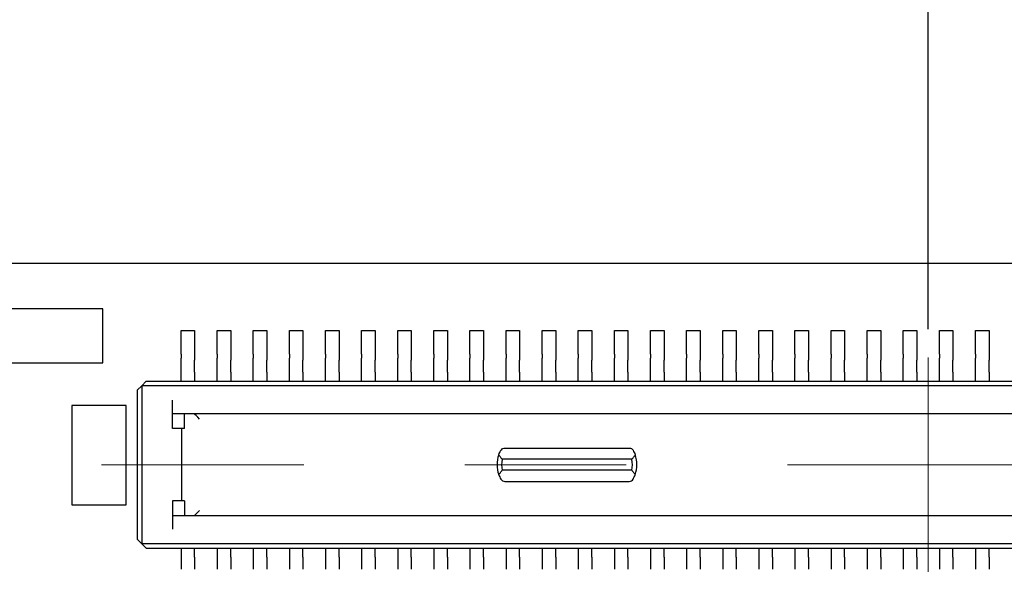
# Model space of a CAD drawing. Header units: millimetres. Extents: x 4 to 585, y 130 to 416.
# Tile 44 of 100: x 342 to 353, y 178 to 184. Entities that reach past the tile are written whole.
import ezdxf

# ---------------------------------------------------------------- set-up
doc = ezdxf.new("R2010")
doc.units = ezdxf.units.MM
doc.header["$LTSCALE"] = 0.75
doc.linetypes.add('CENTER2', pattern=[28.575, 19.05, -3.175, 3.175, -3.175])
for name, color, linetype, lineweight in [('Center Lines', 7, 'CENTER2', 13), ('Dimensions', 7, 'Continuous', 13), ('Visible', 7, 'Continuous', 25)]:
    doc.layers.add(name, color=color, linetype=linetype, lineweight=lineweight)
doc.styles.get("Standard").update_dxf_attribs({"font": 'cour.ttf'})
doc.dimstyles.new('ISO-25', dxfattribs={"dimtxt": 2.5, "dimasz": 2.5, "dimexe": 1.5, "dimexo": 1.5, "dimgap": 1, "dimtad": 1, "dimdec": 1, "dimdsep": 46, "dimtxsty": 'Standard', "dimcen": 0, "dimclrd": 256, "dimclre": 256, "dimclrt": 256, "dimazin": 2, "dimtp": 0.1, "dimtm": 0.1, "dimtfac": 0.72, "dimtdec": 1, "dimtmove": 0, "dimatfit": 3, "dimfxl": 1, "dimarcsym": 0})

# ---------------------------------------------------------------- blocks, each defined once
blk = doc.blocks.new('*U29')
at = {"layer": 'Center Lines', "color": 0, "ltscale": 0.75, "transparency": 16777216}
blk.add_line((0, 1.187413), (0, -1.187413), dxfattribs=at)
blk = doc.blocks.new('*U30')
at = {"layer": 'Center Lines', "color": 0, "ltscale": 0.75, "transparency": 16777216}
blk.add_line((9.157413, 0), (-9.157413, 0), dxfattribs=at)
blk = doc.blocks.new('*D67')
at = {"layer": 'Defpoints', "color": 0, "transparency": 16777216}
for p in [(365.906998, 184.577273), (365.906998, 168.828999)]:
    blk.add_point(p, dxfattribs=at)
at = {"layer": 'Dimensions', "lineweight": -2, "transparency": 16777216}
blk.add_line((365.906998, 170.328999), (365.906998, 195.096504), dxfattribs=at)
at = {"layer": 'Dimensions', "transparency": 16777216, "insert": (363.502084, 190.336888), "char_height": 2.5, "attachment_point": 5, "rotation": 90}
blk.add_mtext('46.7', dxfattribs=at)
blk = doc.blocks.new('*D68')
at = {"layer": 'Defpoints', "color": 0, "transparency": 16777216}
for p in [(352.154398, 184.577273), (352.154398, 178.958599)]:
    blk.add_point(p, dxfattribs=at)
at = {"layer": 'Dimensions', "lineweight": -2, "transparency": 16777216}
blk.add_line((352.154398, 180.458599), (352.154398, 189.976846), dxfattribs=at)
at = {"layer": 'Dimensions', "transparency": 16777216, "insert": (349.749484, 187.777059), "char_height": 2.5, "attachment_point": 5, "rotation": 90}
blk.add_mtext('33', dxfattribs=at)
blk = doc.blocks.new('*D69')
at = {"layer": 'Defpoints', "color": 0, "transparency": 16777216}
for p in [(352.154398, 178.958599), (374.653969, 178.958599)]:
    blk.add_point(p, dxfattribs=at)
at = {"layer": 'Dimensions', "lineweight": -2, "transparency": 16777216}
blk.add_line((353.654398, 178.958599), (385.305679, 178.958599), dxfattribs=at)
at = {"layer": 'Dimensions', "transparency": 16777216, "insert": (380.479824, 181.363513), "char_height": 2.5, "attachment_point": 5}
blk.add_mtext('30.3', dxfattribs=at)

msp = doc.modelspace()

# ---------------------------------------------------------------- linework, layer by layer
at = {"layer": 'Visible'}
for p, q in [((368.196, 181.187, 1.529), (320.608, 181.187, 1.529)), ((343.013, 180.686, 2.105), (341.913, 180.686, 2.105)), ((343.013, 180.086, 2.105), (343.013, 180.686, 2.105)), ((343.879, 180.444, 1.629), (344.029, 180.444, 1.629)), ((343.879, 180.184, 1.629), (343.879, 180.444, 1.629)), ((344.029, 180.444, 1.629), (344.029, 180.184, 1.629)), ((344.279, 180.444, 1.629), (344.429, 180.444, 1.629)), ((344.279, 180.184, 1.629), (344.279, 180.444, 1.629)), ((344.429, 180.444, 1.629), (344.429, 180.184, 1.629)), ((344.679, 180.444, 1.629), (344.829, 180.444, 1.629)), ((344.679, 180.184, 1.629), (344.679, 180.444, 1.629)), ((344.829, 180.444, 1.629), (344.829, 180.184, 1.629)), ((345.079, 180.444, 1.629), (345.229, 180.444, 1.629)), ((345.079, 180.184, 1.629), (345.079, 180.444, 1.629)), ((345.229, 180.444, 1.629), (345.229, 180.184, 1.629)), ((345.479, 180.444, 1.629), (345.629, 180.444, 1.629)), ((345.479, 180.184, 1.629), (345.479, 180.444, 1.629)), ((345.629, 180.444, 1.629), (345.629, 180.184, 1.629)), ((345.879, 180.444, 1.629), (346.029, 180.444, 1.629)), ((345.879, 180.184, 1.629), (345.879, 180.444, 1.629)), ((346.029, 180.444, 1.629), (346.029, 180.184, 1.629)), ((346.279, 180.444, 1.629), (346.429, 180.444, 1.629)), ((346.279, 180.184, 1.629), (346.279, 180.444, 1.629)), ((346.429, 180.444, 1.629), (346.429, 180.184, 1.629)), ((346.679, 180.444, 1.629), (346.829, 180.444, 1.629)), ((346.679, 180.184, 1.629), (346.679, 180.444, 1.629)), ((346.829, 180.444, 1.629), (346.829, 180.184, 1.629)), ((347.079, 180.444, 1.629), (347.229, 180.444, 1.629)), ((347.079, 180.184, 1.629), (347.079, 180.444, 1.629)), ((347.229, 180.444, 1.629), (347.229, 180.184, 1.629)), ((347.479, 180.444, 1.629), (347.629, 180.444, 1.629)), ((347.479, 180.184, 1.629), (347.479, 180.444, 1.629)), ((347.629, 180.444, 1.629), (347.629, 180.184, 1.629)), ((347.879, 180.184, 1.629), (347.879, 180.444, 1.629)), ((347.879, 180.444, 1.629), (348.029, 180.444, 1.629)), ((348.029, 180.444, 1.629), (348.029, 180.184, 1.629)), ((348.279, 180.444, 1.629), (348.429, 180.444, 1.629)), ((348.279, 180.184, 1.629), (348.279, 180.444, 1.629)), ((348.429, 180.444, 1.629), (348.429, 180.184, 1.629)), ((348.679, 180.444, 1.629), (348.829, 180.444, 1.629)), ((348.679, 180.184, 1.629), (348.679, 180.444, 1.629)), ((348.829, 180.444, 1.629), (348.829, 180.184, 1.629)), ((349.079, 180.444, 1.629), (349.229, 180.444, 1.629)), ((349.079, 180.184, 1.629), (349.079, 180.444, 1.629)), ((349.229, 180.444, 1.629), (349.229, 180.184, 1.629)), ((349.479, 180.444, 1.629), (349.629, 180.444, 1.629)), ((349.479, 180.184, 1.629), (349.479, 180.444, 1.629)), ((349.629, 180.444, 1.629), (349.629, 180.184, 1.629)), ((349.879, 180.444, 1.629), (350.029, 180.444, 1.629)), ((349.879, 180.184, 1.629), (349.879, 180.444, 1.629)), ((350.029, 180.444, 1.629), (350.029, 180.184, 1.629)), ((350.279, 180.444, 1.629), (350.429, 180.444, 1.629)), ((350.279, 180.184, 1.629), (350.279, 180.444, 1.629)), ((350.429, 180.444, 1.629), (350.429, 180.184, 1.629)), ((350.679, 180.444, 1.629), (350.829, 180.444, 1.629)), ((350.679, 180.184, 1.629), (350.679, 180.444, 1.629)), ((350.829, 180.444, 1.629), (350.829, 180.184, 1.629)), ((351.079, 180.444, 1.629), (351.229, 180.444, 1.629)), ((351.079, 180.184, 1.629), (351.079, 180.444, 1.629)), ((351.229, 180.444, 1.629), (351.229, 180.184, 1.629)), ((351.479, 180.444, 1.629), (351.629, 180.444, 1.629)), ((351.479, 180.184, 1.629), (351.479, 180.444, 1.629)), ((351.629, 180.444, 1.629), (351.629, 180.184, 1.629)), ((351.879, 180.444, 1.629), (352.029, 180.444, 1.629)), ((351.879, 180.184, 1.629), (351.879, 180.444, 1.629)), ((352.029, 180.444, 1.629), (352.029, 180.184, 1.629)), ((352.279, 180.444, 1.629), (352.429, 180.444, 1.629)), ((352.279, 180.184, 1.629), (352.279, 180.444, 1.629)), ((352.429, 180.444, 1.629), (352.429, 180.184, 1.629)), ((352.679, 180.444, 1.629), (352.829, 180.444, 1.629)), ((352.679, 180.184, 1.629), (352.679, 180.444, 1.629)), ((352.829, 180.444, 1.629), (352.829, 180.184, 1.629)), ((341.913, 180.086, 2.105), (343.013, 180.086, 2.105)), ((343.879, 180.116, 1.7), (343.879, 180.139, 1.656)), ((344.029, 180.139, 1.656), (344.029, 180.116, 1.7)), ((344.279, 180.116, 1.7), (344.279, 180.139, 1.656)), ((344.429, 180.139, 1.656), (344.429, 180.116, 1.7)), ((344.679, 180.116, 1.7), (344.679, 180.139, 1.656)), ((344.829, 180.139, 1.656), (344.829, 180.116, 1.7)), ((345.079, 180.116, 1.7), (345.079, 180.139, 1.656)), ((345.229, 180.139, 1.656), (345.229, 180.116, 1.7)), ((345.479, 180.116, 1.7), (345.479, 180.139, 1.656)), ((345.629, 180.139, 1.656), (345.629, 180.116, 1.7)), ((345.879, 180.116, 1.7), (345.879, 180.139, 1.656)), ((346.029, 180.139, 1.656), (346.029, 180.116, 1.7)), ((346.279, 180.116, 1.7), (346.279, 180.139, 1.656)), ((346.429, 180.139, 1.656), (346.429, 180.116, 1.7)), ((346.679, 180.116, 1.7), (346.679, 180.139, 1.656)), ((346.829, 180.139, 1.656), (346.829, 180.116, 1.7)), ((347.079, 180.116, 1.7), (347.079, 180.139, 1.656)), ((347.229, 180.139, 1.656), (347.229, 180.116, 1.7)), ((347.479, 180.116, 1.7), (347.479, 180.139, 1.656)), ((347.629, 180.139, 1.656), (347.629, 180.116, 1.7)), ((347.879, 180.116, 1.7), (347.879, 180.139, 1.656)), ((348.029, 180.139, 1.656), (348.029, 180.116, 1.7)), ((348.279, 180.116, 1.7), (348.279, 180.139, 1.656)), ((348.429, 180.139, 1.656), (348.429, 180.116, 1.7)), ((348.679, 180.116, 1.7), (348.679, 180.139, 1.656)), ((348.829, 180.139, 1.656), (348.829, 180.116, 1.7)), ((349.079, 180.116, 1.7), (349.079, 180.139, 1.656)), ((349.229, 180.139, 1.656), (349.229, 180.116, 1.7)), ((349.479, 180.116, 1.7), (349.479, 180.139, 1.656)), ((349.629, 180.139, 1.656), (349.629, 180.116, 1.7)), ((349.879, 180.116, 1.7), (349.879, 180.139, 1.656)), ((350.029, 180.139, 1.656), (350.029, 180.116, 1.7)), ((350.279, 180.116, 1.7), (350.279, 180.139, 1.656)), ((350.429, 180.139, 1.656), (350.429, 180.116, 1.7)), ((350.679, 180.116, 1.7), (350.679, 180.139, 1.656)), ((350.829, 180.139, 1.656), (350.829, 180.116, 1.7)), ((351.079, 180.116, 1.7), (351.079, 180.139, 1.656)), ((351.229, 180.139, 1.656), (351.229, 180.116, 1.7)), ((351.479, 180.116, 1.7), (351.479, 180.139, 1.656)), ((351.629, 180.139, 1.656), (351.629, 180.116, 1.7)), ((351.879, 180.116, 1.7), (351.879, 180.139, 1.656)), ((352.029, 180.139, 1.656), (352.029, 180.116, 1.7)), ((352.279, 180.116, 1.7), (352.279, 180.139, 1.656)), ((352.429, 180.139, 1.656), (352.429, 180.116, 1.7)), ((352.679, 180.116, 1.7), (352.679, 180.139, 1.656)), ((352.829, 180.139, 1.656), (352.829, 180.116, 1.7)), ((343.879, 179.884, 1.779), (343.879, 179.984, 1.779)), ((344.029, 179.984, 1.779), (344.029, 179.884, 1.779)), ((344.279, 179.884, 1.779), (344.279, 179.984, 1.779)), ((344.429, 179.984, 1.779), (344.429, 179.884, 1.779)), ((344.679, 179.884, 1.779), (344.679, 179.984, 1.779)), ((344.829, 179.984, 1.779), (344.829, 179.884, 1.779)), ((345.079, 179.884, 1.779), (345.079, 179.984, 1.779)), ((345.229, 179.984, 1.779), (345.229, 179.884, 1.779)), ((345.479, 179.884, 1.779), (345.479, 179.984, 1.779)), ((345.629, 179.984, 1.779), (345.629, 179.884, 1.779)), ((345.879, 179.884, 1.779), (345.879, 179.984, 1.779)), ((346.029, 179.984, 1.779), (346.029, 179.884, 1.779)), ((346.279, 179.884, 1.779), (346.279, 179.984, 1.779)), ((346.429, 179.984, 1.779), (346.429, 179.884, 1.779)), ((346.679, 179.884, 1.779), (346.679, 179.984, 1.779)), ((346.829, 179.984, 1.779), (346.829, 179.884, 1.779)), ((347.079, 179.884, 1.779), (347.079, 179.984, 1.779)), ((347.229, 179.984, 1.779), (347.229, 179.884, 1.779)), ((347.479, 179.884, 1.779), (347.479, 179.984, 1.779)), ((347.629, 179.984, 1.779), (347.629, 179.884, 1.779)), ((347.879, 179.884, 1.779), (347.879, 179.984, 1.779)), ((348.029, 179.984, 1.779), (348.029, 179.884, 1.779)), ((348.279, 179.884, 1.779), (348.279, 179.984, 1.779)), ((348.429, 179.984, 1.779), (348.429, 179.884, 1.779)), ((348.679, 179.884, 1.779), (348.679, 179.984, 1.779)), ((348.829, 179.984, 1.779), (348.829, 179.884, 1.779)), ((349.079, 179.884, 1.779), (349.079, 179.984, 1.779)), ((349.229, 179.984, 1.779), (349.229, 179.884, 1.779)), ((349.479, 179.884, 1.779), (349.479, 179.984, 1.779)), ((349.629, 179.984, 1.779), (349.629, 179.884, 1.779)), ((349.879, 179.884, 1.779), (349.879, 179.984, 1.779)), ((350.029, 179.984, 1.779), (350.029, 179.884, 1.779)), ((350.279, 179.884, 1.779), (350.279, 179.984, 1.779)), ((350.429, 179.984, 1.779), (350.429, 179.884, 1.779)), ((350.679, 179.884, 1.779), (350.679, 179.984, 1.779)), ((350.829, 179.984, 1.779), (350.829, 179.884, 1.779)), ((351.079, 179.884, 1.779), (351.079, 179.984, 1.779)), ((351.229, 179.984, 1.779), (351.229, 179.884, 1.779)), ((351.479, 179.884, 1.779), (351.479, 179.984, 1.779)), ((351.629, 179.984, 1.779), (351.629, 179.884, 1.779)), ((351.879, 179.884, 1.779), (351.879, 179.984, 1.779)), ((352.029, 179.984, 1.779), (352.029, 179.884, 1.779)), ((352.279, 179.884, 1.779), (352.279, 179.984, 1.779)), ((352.429, 179.984, 1.779), (352.429, 179.884, 1.779)), ((352.679, 179.884, 1.779), (352.679, 179.984, 1.779)), ((352.829, 179.984, 1.779), (352.829, 179.884, 1.779)), ((343.494, 179.884, 2.619), (343.444, 179.834, 2.669)), ((343.494, 179.884, 2.619), (360.814, 179.884, 2.619)), ((343.444, 179.834, 2.669), (343.394, 179.784, 2.619)), ((343.394, 179.784, 2.619), (343.394, 178.134, 2.619)), ((343.444, 179.834, 2.669), (343.444, 178.084, 2.669)), ((360.864, 179.834, 2.669), (343.444, 179.834, 2.669)), ((343.784, 179.359, 2.669), (343.784, 179.674, 2.669)), ((343.271, 179.615, 2.105), (342.671, 179.615, 2.105)), ((342.671, 179.615, 2.105), (342.671, 178.515, 2.105)), ((343.271, 178.515, 2.105), (343.271, 179.615, 2.105)), ((360.524, 179.524, 2.519), (343.784, 179.524, 2.519)), ((343.919, 179.359, 2.469), (343.919, 179.524, 2.469)), ((343.884, 179.359, 2.669), (343.784, 179.359, 2.669)), ((343.919, 179.359, 2.469), (343.884, 179.359, 2.669)), ((343.884, 179.359, 2.669), (343.884, 178.559, 2.669)), ((347.466, 179.144, 1.934), (348.843, 179.144, 1.934)), ((348.873, 179.019, 2.059), (347.436, 179.019, 2.059)), ((348.873, 178.899, 2.059), (347.436, 178.899, 2.059)), ((347.466, 178.774, 1.934), (348.843, 178.774, 1.934)), ((343.884, 178.559, 2.669), (343.784, 178.559, 2.669)), ((343.784, 178.559, 2.669), (343.784, 178.244, 2.669)), ((343.919, 178.559, 2.469), (343.884, 178.559, 2.669)), ((343.919, 178.559, 2.469), (343.919, 178.394, 2.469)), ((342.671, 178.515, 2.105), (343.271, 178.515, 2.105)), ((360.524, 178.394, 2.519), (343.784, 178.394, 2.519)), ((343.444, 178.084, 2.669), (343.394, 178.134, 2.619)), ((343.444, 178.084, 2.669), (343.494, 178.034, 2.619)), ((360.864, 178.084, 2.669), (343.444, 178.084, 2.669)), ((343.494, 178.034, 2.619), (360.814, 178.034, 2.619)), ((343.879, 178.034, 1.779), (343.879, 177.934, 1.779)), ((344.029, 177.934, 1.779), (344.029, 178.034, 1.779)), ((344.279, 178.034, 1.779), (344.279, 177.934, 1.779)), ((344.429, 177.934, 1.779), (344.429, 178.034, 1.779)), ((344.679, 178.034, 1.779), (344.679, 177.934, 1.779)), ((344.829, 177.934, 1.779), (344.829, 178.034, 1.779)), ((345.079, 178.034, 1.779), (345.079, 177.934, 1.779)), ((345.229, 177.934, 1.779), (345.229, 178.034, 1.779)), ((345.479, 178.034, 1.779), (345.479, 177.934, 1.779)), ((345.629, 177.934, 1.779), (345.629, 178.034, 1.779)), ((345.879, 178.034, 1.779), (345.879, 177.934, 1.779)), ((346.029, 177.934, 1.779), (346.029, 178.034, 1.779)), ((346.279, 178.034, 1.779), (346.279, 177.934, 1.779)), ((346.429, 177.934, 1.779), (346.429, 178.034, 1.779)), ((346.679, 178.034, 1.779), (346.679, 177.934, 1.779)), ((346.829, 177.934, 1.779), (346.829, 178.034, 1.779)), ((347.079, 178.034, 1.779), (347.079, 177.934, 1.779)), ((347.229, 177.934, 1.779), (347.229, 178.034, 1.779)), ((347.479, 178.034, 1.779), (347.479, 177.934, 1.779)), ((347.629, 177.934, 1.779), (347.629, 178.034, 1.779)), ((347.879, 178.034, 1.779), (347.879, 177.934, 1.779)), ((348.029, 177.934, 1.779), (348.029, 178.034, 1.779)), ((348.279, 178.034, 1.779), (348.279, 177.934, 1.779)), ((348.429, 177.934, 1.779), (348.429, 178.034, 1.779)), ((348.679, 178.034, 1.779), (348.679, 177.934, 1.779)), ((348.829, 177.934, 1.779), (348.829, 178.034, 1.779)), ((349.079, 178.034, 1.779), (349.079, 177.934, 1.779)), ((349.229, 177.934, 1.779), (349.229, 178.034, 1.779)), ((349.479, 178.034, 1.779), (349.479, 177.934, 1.779)), ((349.629, 177.934, 1.779), (349.629, 178.034, 1.779)), ((349.879, 178.034, 1.779), (349.879, 177.934, 1.779)), ((350.029, 177.934, 1.779), (350.029, 178.034, 1.779)), ((350.279, 178.034, 1.779), (350.279, 177.934, 1.779)), ((350.429, 177.934, 1.779), (350.429, 178.034, 1.779)), ((350.679, 178.034, 1.779), (350.679, 177.934, 1.779)), ((350.829, 177.934, 1.779), (350.829, 178.034, 1.779)), ((351.079, 178.034, 1.779), (351.079, 177.934, 1.779)), ((351.229, 177.934, 1.779), (351.229, 178.034, 1.779)), ((351.479, 178.034, 1.779), (351.479, 177.934, 1.779)), ((351.629, 177.934, 1.779), (351.629, 178.034, 1.779)), ((351.879, 178.034, 1.779), (351.879, 177.934, 1.779)), ((352.029, 177.934, 1.779), (352.029, 178.034, 1.779)), ((352.279, 178.034, 1.779), (352.279, 177.934, 1.779)), ((352.429, 177.934, 1.779), (352.429, 178.034, 1.779)), ((352.679, 178.034, 1.779), (352.679, 177.934, 1.779)), ((352.829, 177.934, 1.779), (352.829, 178.034, 1.779))]:
    msp.add_line(p, q, dxfattribs=at)
at = {"layer": 'Visible', "extrusion": (-1, 0, 0)}
for centre, radius, start, end in [((-180.184, 1.679, -343.879), 0.05, 270, 331.9275), ((-180.184, 1.679, -344.029), 0.05, 270, 331.9275), ((-180.184, 1.679, -344.279), 0.05, 270, 331.9275), ((-180.184, 1.679, -344.429), 0.05, 270, 331.9275), ((-180.184, 1.679, -344.679), 0.05, 270, 331.9275), ((-180.184, 1.679, -344.829), 0.05, 270, 331.9275), ((-180.184, 1.679, -345.079), 0.05, 270, 331.9275), ((-180.184, 1.679, -345.229), 0.05, 270, 331.9275), ((-180.184, 1.679, -345.479), 0.05, 270, 331.9275), ((-180.184, 1.679, -345.629), 0.05, 270, 331.9275), ((-180.184, 1.679, -345.879), 0.05, 270, 331.9275), ((-180.184, 1.679, -346.029), 0.05, 270, 331.9275), ((-180.184, 1.679, -346.279), 0.05, 270, 331.9275), ((-180.184, 1.679, -346.429), 0.05, 270, 331.9275), ((-180.184, 1.679, -346.679), 0.05, 270, 331.9275), ((-180.184, 1.679, -346.829), 0.05, 270, 331.9275), ((-180.184, 1.679, -347.079), 0.05, 270, 331.9275), ((-180.184, 1.679, -347.229), 0.05, 270, 331.9275), ((-180.184, 1.679, -347.479), 0.05, 270, 331.9275), ((-180.184, 1.679, -347.629), 0.05, 270, 331.9275), ((-180.184, 1.679, -347.879), 0.05, 270, 331.9275), ((-180.184, 1.679, -348.029), 0.05, 270, 331.9275), ((-180.184, 1.679, -348.279), 0.05, 270, 331.9275), ((-180.184, 1.679, -348.429), 0.05, 270, 331.9275), ((-180.184, 1.679, -348.679), 0.05, 270, 331.9275), ((-180.184, 1.679, -348.829), 0.05, 270, 331.9275), ((-180.184, 1.679, -349.079), 0.05, 270, 331.9275), ((-180.184, 1.679, -349.229), 0.05, 270, 331.9275), ((-180.184, 1.679, -349.479), 0.05, 270, 331.9275), ((-180.184, 1.679, -349.629), 0.05, 270, 331.9275), ((-180.184, 1.679, -349.879), 0.05, 270, 331.9275), ((-180.184, 1.679, -350.029), 0.05, 270, 331.9275), ((-180.184, 1.679, -350.279), 0.05, 270, 331.9275), ((-180.184, 1.679, -350.429), 0.05, 270, 331.9275), ((-180.184, 1.679, -350.679), 0.05, 270, 331.9275), ((-180.184, 1.679, -350.829), 0.05, 270, 331.9275), ((-180.184, 1.679, -351.079), 0.05, 270, 331.9275), ((-180.184, 1.679, -351.229), 0.05, 270, 331.9275), ((-180.184, 1.679, -351.479), 0.05, 270, 331.9275), ((-180.184, 1.679, -351.629), 0.05, 270, 331.9275), ((-180.184, 1.679, -351.879), 0.05, 270, 331.9275), ((-180.184, 1.679, -352.029), 0.05, 270, 331.9275), ((-180.184, 1.679, -352.279), 0.05, 270, 331.9275), ((-180.184, 1.679, -352.429), 0.05, 270, 331.9275), ((-180.184, 1.679, -352.679), 0.05, 270, 331.9275), ((-180.184, 1.679, -352.829), 0.05, 270, 331.9275), ((-179.984, 1.629, -343.879), 0.15, 90, 151.9275), ((-179.984, 1.629, -344.029), 0.15, 90, 151.9275), ((-179.984, 1.629, -344.279), 0.15, 90, 151.9275), ((-179.984, 1.629, -344.429), 0.15, 90, 151.9275), ((-179.984, 1.629, -344.679), 0.15, 90, 151.9275), ((-179.984, 1.629, -344.829), 0.15, 90, 151.9275), ((-179.984, 1.629, -345.079), 0.15, 90, 151.9275), ((-179.984, 1.629, -345.229), 0.15, 90, 151.9275), ((-179.984, 1.629, -345.479), 0.15, 90, 151.9275), ((-179.984, 1.629, -345.629), 0.15, 90, 151.9275), ((-179.984, 1.629, -345.879), 0.15, 90, 151.9275), ((-179.984, 1.629, -346.029), 0.15, 90, 151.9275), ((-179.984, 1.629, -346.279), 0.15, 90, 151.9275), ((-179.984, 1.629, -346.429), 0.15, 90, 151.9275), ((-179.984, 1.629, -346.679), 0.15, 90, 151.9275), ((-179.984, 1.629, -346.829), 0.15, 90, 151.9275), ((-179.984, 1.629, -347.079), 0.15, 90, 151.9275), ((-179.984, 1.629, -347.229), 0.15, 90, 151.9275), ((-179.984, 1.629, -347.479), 0.15, 90, 151.9275), ((-179.984, 1.629, -347.629), 0.15, 90, 151.9275), ((-179.984, 1.629, -347.879), 0.15, 90, 151.9275), ((-179.984, 1.629, -348.029), 0.15, 90, 151.9275), ((-179.984, 1.629, -348.279), 0.15, 90, 151.9275), ((-179.984, 1.629, -348.429), 0.15, 90, 151.9275), ((-179.984, 1.629, -348.679), 0.15, 90, 151.9275), ((-179.984, 1.629, -348.829), 0.15, 90, 151.9275), ((-179.984, 1.629, -349.079), 0.15, 90, 151.9275), ((-179.984, 1.629, -349.229), 0.15, 90, 151.9275), ((-179.984, 1.629, -349.479), 0.15, 90, 151.9275), ((-179.984, 1.629, -349.629), 0.15, 90, 151.9275), ((-179.984, 1.629, -349.879), 0.15, 90, 151.9275), ((-179.984, 1.629, -350.029), 0.15, 90, 151.9275), ((-179.984, 1.629, -350.279), 0.15, 90, 151.9275), ((-179.984, 1.629, -350.429), 0.15, 90, 151.9275), ((-179.984, 1.629, -350.679), 0.15, 90, 151.9275), ((-179.984, 1.629, -350.829), 0.15, 90, 151.9275), ((-179.984, 1.629, -351.079), 0.15, 90, 151.9275), ((-179.984, 1.629, -351.229), 0.15, 90, 151.9275), ((-179.984, 1.629, -351.479), 0.15, 90, 151.9275), ((-179.984, 1.629, -351.629), 0.15, 90, 151.9275), ((-179.984, 1.629, -352.679), 0.15, 90, 151.9275), ((-179.984, 1.629, -352.829), 0.15, 90, 151.9275)]:
    msp.add_arc(centre, radius, start, end, dxfattribs=at)
at = {"layer": 'Visible', "extrusion": (-1, -6e-16, -7e-16)}
for centre in [(-179.984, 1.629, -351.879), (-179.984, 1.629, -352.429)]:
    msp.add_arc(centre, 0.15, 90, 151.9275, dxfattribs=at)
at = {"layer": 'Visible', "extrusion": (-1, 1e-16, 5e-16)}
for centre in [(-179.984, 1.629, -352.029), (-179.984, 1.629, -352.279)]:
    msp.add_arc(centre, 0.15, 90, 151.9275, dxfattribs=at)
at = {"layer": 'Visible'}
for centre, radius, start, end in [((347.699, 178.959, 2.009), 0.32, 159.8945, 200.1055), ((347.699, 178.959, 2.059), 0.27, 167.1604, 192.8396), ((348.609, 178.959, 2.059), 0.27, 347.1604, 12.8396), ((348.609, 178.959, 2.009), 0.32, 339.8945, 20.1055)]:
    msp.add_arc(centre, radius, start, end, dxfattribs=at)
at = {"layer": 'Visible', "extrusion": (1, 0, 0)}
for centre in [(177.934, 1.629, 343.879), (177.934, 1.629, 344.029), (177.934, 1.629, 344.279), (177.934, 1.629, 344.429), (177.934, 1.629, 344.679), (177.934, 1.629, 344.829), (177.934, 1.629, 345.079), (177.934, 1.629, 345.229), (177.934, 1.629, 345.479), (177.934, 1.629, 345.629), (177.934, 1.629, 345.879), (177.934, 1.629, 346.029), (177.934, 1.629, 346.279), (177.934, 1.629, 346.429), (177.934, 1.629, 346.679), (177.934, 1.629, 346.829), (177.934, 1.629, 347.079), (177.934, 1.629, 347.229), (177.934, 1.629, 347.479), (177.934, 1.629, 347.629), (177.934, 1.629, 347.879), (177.934, 1.629, 348.029), (177.934, 1.629, 348.279), (177.934, 1.629, 348.429), (177.934, 1.629, 348.679), (177.934, 1.629, 348.829), (177.934, 1.629, 349.079), (177.934, 1.629, 349.229), (177.934, 1.629, 349.479), (177.934, 1.629, 349.629), (177.934, 1.629, 349.879), (177.934, 1.629, 350.029), (177.934, 1.629, 350.279), (177.934, 1.629, 350.429), (177.934, 1.629, 350.679), (177.934, 1.629, 350.829), (177.934, 1.629, 351.079), (177.934, 1.629, 351.229), (177.934, 1.629, 351.479), (177.934, 1.629, 351.629), (177.934, 1.629, 351.879), (177.934, 1.629, 352.029), (177.934, 1.629, 352.279), (177.934, 1.629, 352.429), (177.934, 1.629, 352.679), (177.934, 1.629, 352.829)]:
    msp.add_arc(centre, 0.15, 90, 151.9275, dxfattribs=at)
at = {"layer": 'Visible', "extrusion": (0.985128, 5e-16, 0.171825)}
for centre, start_param, end_param in [((344.024, 179.464, 1.869), 4.539707, 4.712389), ((344.024, 178.454, 1.869), 1.570796, 1.743478)]:
    msp.add_ellipse(centre, major_axis=(-0.0105, 0, 0.06), ratio=0.985128, start_param=start_param, end_param=end_param, dxfattribs=at)
at = {"layer": 'Visible', "extrusion": (0.707107, 0.707107, -2.7e-15)}
msp.add_ellipse((344.085, 179.464, 1.869), major_axis=(-0.06, 0.06), ratio=0.707107, start_param=4.712389, end_param=6.110504, dxfattribs=at)
at = {"layer": 'Visible', "extrusion": (-1e-16, -0.707107, -0.707107)}
for centre, major_axis, start_param, end_param in [((347.699, 178.959, 2.119), (0, -0.32, 0.32), 1.921704, 2.094395), ((347.466, 179.094, 1.984), (0, -0.05, 0.05), 2.094395, 3.141593), ((348.843, 179.094, 1.984), (0, -0.05, 0.05), 3.141593, 4.18879), ((348.609, 178.959, 2.119), (0, -0.32, 0.32), 4.18879, 4.361482)]:
    msp.add_ellipse(centre, major_axis=major_axis, ratio=0.707107, start_param=start_param, end_param=end_param, dxfattribs=at)
at = {"layer": 'Visible', "extrusion": (0, -0.707107, 0.707107)}
for centre, major_axis, start_param, end_param in [((347.699, 178.959, 2.119), (0, 0.32, 0.32), 1.921704, 2.094395), ((347.466, 178.824, 1.984), (0, 0.05, 0.05), 2.094395, 3.141593), ((348.843, 178.824, 1.984), (0, 0.05, 0.05), 3.141593, 4.18879), ((348.609, 178.959, 2.119), (0, 0.32, 0.32), 4.18879, 4.361482)]:
    msp.add_ellipse(centre, major_axis=major_axis, ratio=0.707107, start_param=start_param, end_param=end_param, dxfattribs=at)
at = {"layer": 'Visible', "extrusion": (-0.707107, 0.707107, -2.7e-15)}
msp.add_ellipse((344.085, 178.454, 1.869), major_axis=(-0.06, -0.06), ratio=0.707107, start_param=4.712389, end_param=6.110504, dxfattribs=at)
at = {"layer": 'Visible', "extrusion": (1.72255e-10, -0.707107, -0.707107)}
msp.add_open_spline([(347.399, 179.069, 2.009), (347.402, 179.064, 2.014), (347.405, 179.06, 2.018), (347.408, 179.056, 2.022), (347.411, 179.052, 2.026), (347.414, 179.048, 2.03), (347.417, 179.043, 2.034), (347.42, 179.039, 2.039), (347.423, 179.035, 2.043), (347.426, 179.031, 2.047), (347.43, 179.027, 2.051), (347.433, 179.023, 2.055), (347.436, 179.019, 2.059)], degree=3, knots=[0, 0, 0, 0, 0.01998832, 0.01998832, 0.01998832, 0.03997306, 0.03997306, 0.03997306, 0.05995424, 0.05995424, 0.05995424, 0.07993244, 0.07993244, 0.07993244, 0.07993244], dxfattribs=at)
at = {"layer": 'Visible', "extrusion": (1.01192e-09, 0.707107, 0.707107)}
msp.add_open_spline([(348.873, 179.019, 2.059), (348.876, 179.023, 2.055), (348.879, 179.027, 2.051), (348.882, 179.031, 2.047), (348.886, 179.035, 2.043), (348.889, 179.039, 2.039), (348.892, 179.043, 2.034), (348.895, 179.048, 2.03), (348.898, 179.052, 2.026), (348.901, 179.056, 2.022), (348.904, 179.06, 2.018), (348.907, 179.064, 2.014), (348.91, 179.069, 2.009)], degree=3, knots=[0, 0, 0, 0, 0.0199782, 0.0199782, 0.0199782, 0.03995938, 0.03995938, 0.03995938, 0.05994412, 0.05994412, 0.05994412, 0.07993244, 0.07993244, 0.07993244, 0.07993244], dxfattribs=at)
at = {"layer": 'Visible', "extrusion": (-1.8281e-09, -0.707107, 0.707107)}
msp.add_open_spline([(347.399, 178.849, 2.009), (347.402, 178.853, 2.014), (347.405, 178.857, 2.018), (347.408, 178.861, 2.022), (347.411, 178.865, 2.026), (347.414, 178.87, 2.03), (347.417, 178.874, 2.034), (347.42, 178.878, 2.039), (347.423, 178.882, 2.043), (347.426, 178.886, 2.047), (347.43, 178.89, 2.051), (347.433, 178.894, 2.055), (347.436, 178.899, 2.059)], degree=3, knots=[0, 0, 0, 0, 0.01998832, 0.01998832, 0.01998832, 0.03997306, 0.03997306, 0.03997306, 0.05995424, 0.05995424, 0.05995424, 0.07993244, 0.07993244, 0.07993244, 0.07993244], dxfattribs=at)
at = {"layer": 'Visible', "extrusion": (-1.82899e-09, 0.707107, -0.707107)}
msp.add_open_spline([(348.873, 178.899, 2.059), (348.876, 178.894, 2.055), (348.879, 178.89, 2.051), (348.882, 178.886, 2.047), (348.886, 178.882, 2.043), (348.889, 178.878, 2.039), (348.892, 178.874, 2.034), (348.895, 178.87, 2.03), (348.898, 178.865, 2.026), (348.901, 178.861, 2.022), (348.904, 178.857, 2.018), (348.907, 178.853, 2.014), (348.91, 178.849, 2.009)], degree=3, knots=[0, 0, 0, 0, 0.0199782, 0.0199782, 0.0199782, 0.03995938, 0.03995938, 0.03995938, 0.05994412, 0.05994412, 0.05994412, 0.07993244, 0.07993244, 0.07993244, 0.07993244], dxfattribs=at)

# ---------------------------------------------------------------- block references
at = {"layer": 'Center Lines', "ltscale": 0.75}
for name in ['*U29', '*U30']:
    msp.add_blockref(name, (352.154, 178.959), dxfattribs=at)

# ---------------------------------------------------------------- dimensions: what is measured, and where the dimension line sits
at = {"layer": 'Dimensions'}
for feature_location, offset, dtype, picture, middle in [((365.907, 168.829), (0, 15.748), 1, '*D67', (363.502, 190.337)), ((352.154, 178.959), (0, 5.619), 1, '*D68', (349.749, 187.777)), ((352.154, 178.959), (22.5, 0), 0, '*D69', (380.48, 181.364))]:
    dim = msp.add_ordinate_dim(feature_location=feature_location, offset=offset, dtype=dtype, origin=(319.196, 148.687), dimstyle='ISO-25', override={"dimlfac": 1}, dxfattribs=at)
    dim.commit()
    dim.dimension.update_dxf_attribs({"geometry": picture, "text_midpoint": middle})

doc.saveas('drawing.dxf')
